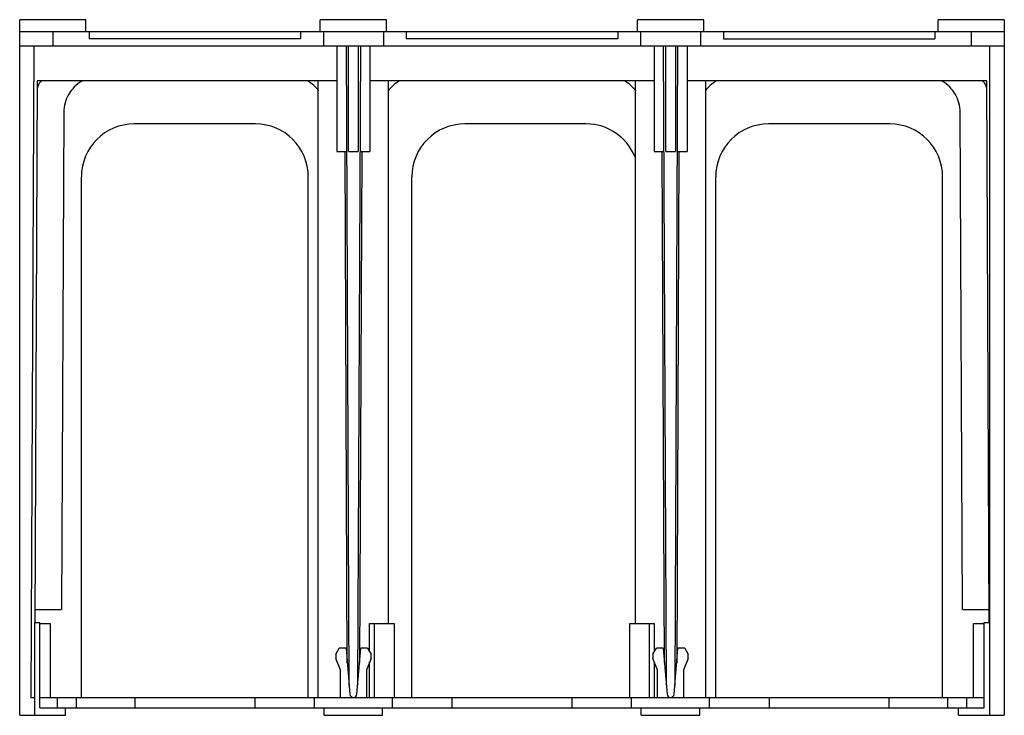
# Model space of a CAD drawing. Header units: millimetres. Extents: x 21 to 161, y 76 to 175.
import ezdxf

# ---------------------------------------------------------------- set-up
doc = ezdxf.new("R2010")
doc.units = ezdxf.units.MM
doc.header["$LTSCALE"] = 16.279882
doc.layers.get('0').update_dxf_attribs({"linetype": 'CONTINUOUS'})

msp = doc.modelspace()

# ---------------------------------------------------------------- linework, layer by layer
at = {"color": 7, "linetype": 'Continuous'}
for p, q in [((20.89, 76.11), (20.89, 174.86)), ((30.29, 174.86), (20.89, 174.86)), ((30.29, 173.16), (30.29, 174.86)), ((63.54, 173.16), (63.54, 174.86)), ((72.94, 174.86), (63.54, 174.86)), ((72.94, 173.16), (72.94, 174.86)), ((108.54, 173.16), (108.54, 174.86)), ((117.94, 174.86), (108.54, 174.86)), ((117.94, 173.16), (117.94, 174.86)), ((160.59, 174.86), (151.19, 174.86)), ((151.19, 173.16), (151.19, 174.86)), ((160.59, 174.86), (160.59, 76.11)), ((20.89, 173.16), (160.59, 173.16)), ((25.59, 173.16), (25.59, 171.16)), ((30.74, 173.16), (30.74, 172.16)), ((60.74, 172.16), (30.74, 172.16)), ((60.74, 173.16), (60.74, 172.16)), ((63.99, 173.16), (63.99, 171.16)), ((72.49, 173.16), (72.49, 171.16)), ((75.74, 173.16), (75.74, 172.16)), ((105.74, 172.16), (75.74, 172.16)), ((105.74, 173.16), (105.74, 172.16)), ((108.99, 173.16), (108.99, 171.16)), ((117.49, 173.16), (117.49, 171.16)), ((120.74, 173.16), (120.74, 172.16)), ((120.74, 172.16), (150.74, 172.16)), ((150.74, 173.16), (150.74, 172.16)), ((155.89, 173.16), (155.89, 171.16)), ((20.89, 171.16), (160.59, 171.16)), ((22.89, 171.16), (22.49, 78.66)), ((65.89, 171.16), (65.89, 156.16)), ((67.64, 80.37), (67.24, 171.16)), ((67.56, 156.16), (67.56, 171.16)), ((69.24, 171.16), (68.84, 80.37)), ((68.92, 171.16), (68.92, 156.16)), ((70.59, 171.16), (70.59, 156.16)), ((110.89, 171.16), (110.89, 156.16)), ((112.64, 80.37), (112.24, 171.16)), ((112.56, 156.16), (112.56, 171.16)), ((114.24, 171.16), (113.84, 80.37)), ((113.92, 171.16), (113.92, 156.16)), ((115.59, 171.16), (115.59, 156.16)), ((158.51, 171.16), (158.51, 76.11)), ((23.37, 166.16), (23.03, 89.31)), ((65.89, 166.16), (23.37, 166.16)), ((63.26, 78.66), (63.26, 166.16)), ((110.89, 166.16), (70.59, 166.16)), ((73.22, 89.16), (73.22, 166.16)), ((108.26, 89.16), (108.26, 166.16)), ((158.11, 166.16), (115.59, 166.16)), ((118.22, 78.66), (118.22, 166.16)), ((158.45, 89.31), (158.11, 166.16)), ((27.15, 161.71), (26.84, 91.11)), ((154.64, 91.11), (154.33, 161.71)), ((54.34, 160.06), (37.14, 160.06)), ((101.24, 160.06), (84.04, 160.06)), ((144.34, 160.06), (127.14, 160.06)), ((65.89, 156.16), (67.31, 156.16)), ((67.37, 83.5), (67.06, 156.16)), ((67.56, 156.16), (68.92, 156.16)), ((69.42, 156.16), (69.11, 83.5)), ((69.17, 156.16), (70.59, 156.16)), ((110.89, 156.16), (112.31, 156.16)), ((112.37, 83.5), (112.06, 156.16)), ((112.56, 156.16), (113.92, 156.16)), ((114.42, 156.16), (114.11, 83.5)), ((114.17, 156.16), (115.59, 156.16)), ((29.64, 78.66), (29.64, 152.56)), ((61.84, 78.66), (61.84, 152.56)), ((76.54, 78.66), (76.54, 152.56)), ((119.64, 78.66), (119.64, 152.56)), ((151.84, 78.66), (151.84, 152.56)), ((23.04, 91.11), (26.84, 91.11)), ((154.64, 91.11), (158.44, 91.11)), ((22.98, 89.31), (22.98, 76.11)), ((22.98, 89.31), (23.74, 89.31)), ((23.74, 77.16), (23.74, 89.31)), ((23.74, 89.16), (25.24, 89.16)), ((25.24, 78.66), (25.24, 89.16)), ((70.54, 89.16), (74.04, 89.16)), ((70.54, 85.14), (70.54, 89.16)), ((71.24, 78.66), (71.24, 89.16)), ((74.04, 89.16), (74.04, 78.66)), ((107.44, 89.16), (110.94, 89.16)), ((107.44, 78.66), (107.44, 89.16)), ((110.24, 78.66), (110.24, 89.16)), ((110.94, 85.14), (110.94, 89.16)), ((156.24, 89.16), (157.74, 89.16)), ((156.24, 78.66), (156.24, 89.16)), ((157.74, 89.31), (158.51, 89.31)), ((157.74, 77.16), (157.74, 89.31)), ((65.74, 84.79), (66.24, 85.66)), ((67.19, 85.66), (66.24, 85.66)), ((67.19, 85.66), (67.74, 79.12)), ((68.74, 79.12), (69.29, 85.66)), ((70.24, 85.66), (69.29, 85.66)), ((70.24, 85.66), (70.74, 84.79)), ((110.74, 84.79), (111.24, 85.66)), ((112.19, 85.66), (111.24, 85.66)), ((112.19, 85.66), (112.74, 79.12)), ((113.74, 79.12), (114.29, 85.66)), ((115.24, 85.66), (114.29, 85.66)), ((115.24, 85.66), (115.74, 84.79)), ((65.74, 84.79), (65.74, 84.16)), ((66.34, 82.66), (65.74, 84.16)), ((70.74, 84.16), (70.14, 82.66)), ((70.74, 84.16), (70.74, 84.79)), ((110.74, 84.79), (110.74, 84.16)), ((111.34, 82.66), (110.74, 84.16)), ((115.74, 84.16), (115.14, 82.66)), ((115.74, 84.16), (115.74, 84.79)), ((66.34, 82.66), (66.34, 78.66)), ((70.14, 78.66), (70.14, 82.66)), ((70.54, 78.66), (70.54, 83.66)), ((110.94, 78.66), (110.94, 83.66)), ((111.34, 82.66), (111.34, 78.66)), ((115.14, 78.66), (115.14, 82.66)), ((22.49, 78.66), (22.98, 78.66)), ((23.74, 78.66), (157.74, 78.66)), ((26.24, 77.16), (26.24, 78.66)), ((28.88, 78.66), (28.88, 77.16)), ((37.26, 77.16), (37.26, 78.66)), ((54.23, 78.66), (54.23, 77.16)), ((62.71, 77.16), (62.71, 78.66)), ((73.77, 77.16), (73.77, 78.66)), ((82.26, 77.16), (82.26, 78.66)), ((99.23, 78.66), (99.23, 77.16)), ((107.71, 77.16), (107.71, 78.66)), ((118.77, 77.16), (118.77, 78.66)), ((127.26, 77.16), (127.26, 78.66)), ((144.23, 78.66), (144.23, 77.16)), ((152.6, 77.16), (152.6, 78.66)), ((155.24, 78.66), (155.24, 77.16)), ((23.74, 77.16), (157.74, 77.16)), ((27.39, 76.11), (27.39, 77.16)), ((64.09, 76.11), (64.09, 77.16)), ((72.39, 76.11), (72.39, 77.16)), ((109.09, 76.11), (109.09, 77.16)), ((117.39, 76.11), (117.39, 77.16)), ((154.09, 76.11), (154.09, 77.16)), ((20.89, 76.11), (27.39, 76.11)), ((64.09, 76.11), (72.39, 76.11)), ((109.09, 76.11), (117.39, 76.11)), ((154.09, 76.11), (160.59, 76.11))]:
    msp.add_line(p, q, dxfattribs=at)
for centre, radius, start, end in [((25.42, 164.74), 2.06, 150.7502, 179.7741), ((25.4, 164.75), 2.03, 145.6511, 150.7248), ((25.39, 164.76), 2.02, 136.0833, 145.6459), ((59.29, 161.76), 5.02, 36.052, 61.1641), ((77.19, 161.76), 5.02, 118.8362, 143.9484), ((104.29, 161.76), 5.02, 36.052, 61.1641), ((122.19, 161.76), 5.02, 118.8361, 143.9484), ((156.09, 164.76), 2.02, 34.3521, 43.9181), ((156.08, 164.75), 2.03, 29.2731, 34.347), ((156.06, 164.74), 2.06, 0.2292, 29.2469), ((37.14, 152.56), 7.5, 90, 180), ((54.34, 152.56), 7.5, 0, 90), ((84.04, 152.56), 7.5, 90, 180), ((101.24, 152.56), 7.5, 21.6604, 90), ((127.14, 152.56), 7.5, 90, 180), ((144.34, 152.56), 7.5, 0, 90), ((68.24, 79.16), 0.5, 184.821, 355.179), ((113.24, 79.16), 0.5, 184.821, 355.179)]:
    msp.add_arc(centre, radius, start, end, dxfattribs=at)
for points, knots in [([(29.77, 166.16), (29.73, 166.14), (29.32, 165.91), (28.59, 165.34), (27.79, 164.29), (27.27, 163.06), (27.15, 162.16), (27.15, 161.71)], [0, 0, 0, 0, 0.023558, 0.263062, 0.505807, 0.749793, 1, 1, 1, 1]), ([(154.33, 161.71), (154.33, 162.16), (154.21, 163.05), (153.69, 164.29), (152.89, 165.34), (152.16, 165.91), (151.75, 166.14), (151.71, 166.16)], [0, 0, 0, 0, 0.248897, 0.493155, 0.736993, 0.977563, 1, 1, 1, 1])]:
    msp.add_open_spline(points, degree=3, knots=knots, dxfattribs=at)

doc.saveas('drawing.dxf')
